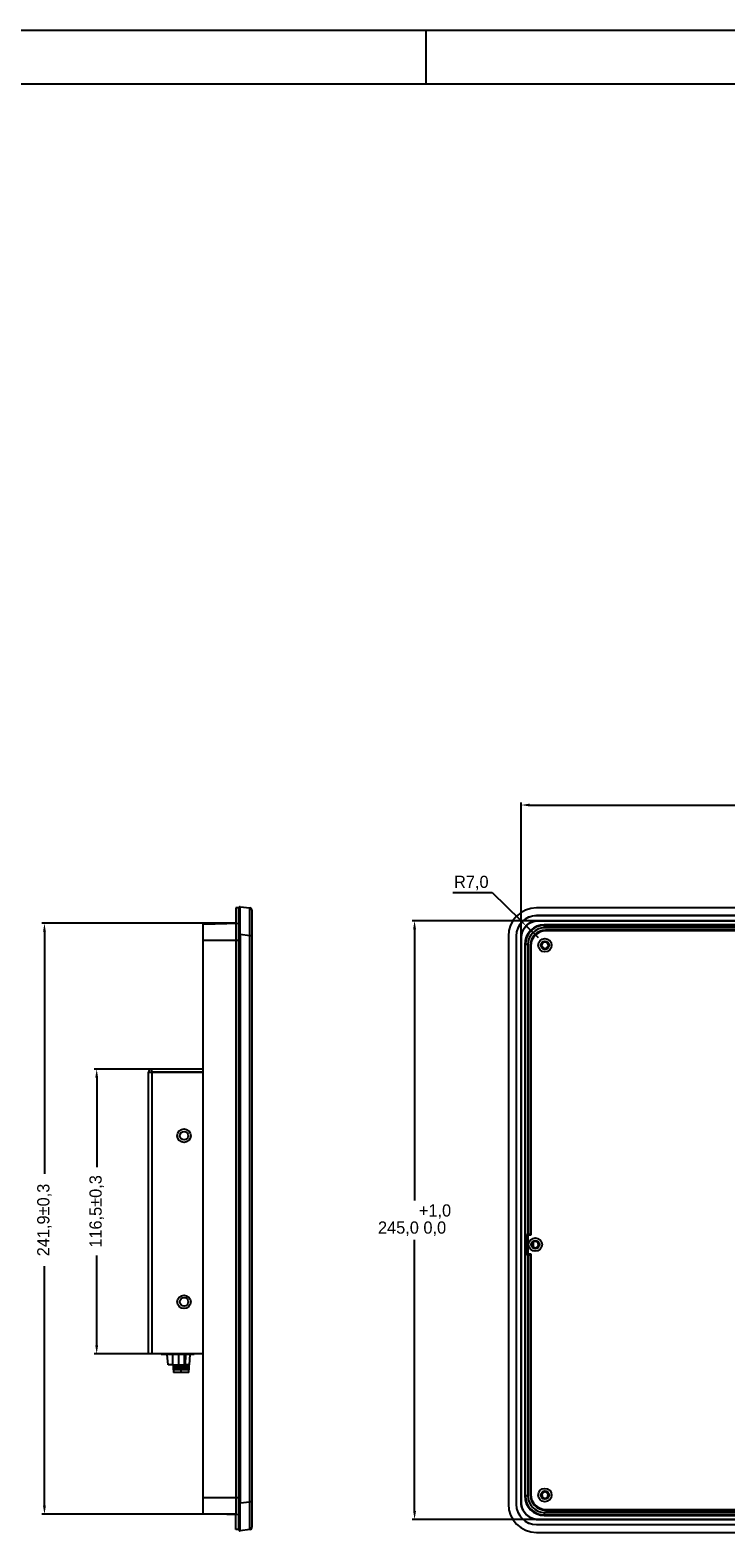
# Model space of a CAD drawing. Header units: millimetres. Extents: x 341 to 2770, y 512 to 8340.
# Tile 20 of 24: x 2115 to 2400, y 7723 to 8340. Entities that reach past the tile are written whole.
import ezdxf

# ---------------------------------------------------------------- set-up
doc = ezdxf.new("R2010")
doc.units = ezdxf.units.MM
doc.header["$LTSCALE"] = 5
doc.header["$PDSIZE"] = -1
doc.layers.add('标注线', color=3, linetype='Continuous')
doc.dimstyles.new('ISO-25', dxfattribs={"dimtxt": 2.5, "dimasz": 2.5, "dimexe": 1.25, "dimexo": 0.625, "dimtad": 1, "dimtxsty": 'Standard', "dimcen": 2.5, "dimadec": 0, "dimazin": 0, "dimtfac": 1, "dimtmove": 0, "dimatfit": 3, "dimfxl": 1, "dimarcsym": 0})
doc.dimstyles.new('ISO-25$0', dxfattribs={"dimtxt": 7, "dimasz": 1.5, "dimexe": 0.3, "dimexo": 0.2, "dimgap": 0.2, "dimtad": 0, "dimzin": 1, "dimdsep": 46, "dimtxsty": 'Standard', "dimcen": 0.5, "dimadec": 0, "dimazin": 0, "dimtp": 1.2, "dimtm": 1.2, "dimtfac": 1, "dimtmove": 0, "dimatfit": 3, "dimfxl": 1, "dimtolj": 1, "dimarcsym": 0})

# ---------------------------------------------------------------- blocks, each defined once
blk = doc.blocks.new('*D813')
at = {"color": 0, "lineweight": -2}
for p, q in [((2316.01, 7968.66), (2316.01, 8024.02)), ((2319.51, 8023.02), (2695.51, 8023.02)), ((2699.01, 7968.66), (2699.01, 8024.02))]:
    blk.add_line(p, q, dxfattribs=at)
at = {"color": 0}
for points in [[(2319.51, 8023.6), (2319.51, 8022.43), (2316.01, 8023.02)], [(2695.51, 8023.6), (2695.51, 8022.43), (2699.01, 8023.02)]]:
    blk.add_solid(points, dxfattribs=at)
at = {"layer": 'Defpoints', "color": 0}
for p in [(2699.01, 8023.02), (2316.01, 7968.66), (2699.01, 7968.66)]:
    blk.add_point(p, dxfattribs=at)
at = {"color": 0, "insert": (2507.51, 8031.1), "char_height": 5, "attachment_point": 5}
blk.add_mtext('383,0\\S+1,0^  0,0;', dxfattribs=at)
blk = doc.blocks.new('*D814')
at = {"color": 0, "lineweight": -2}
for p, q in [((2323.01, 7975.66), (2271.37, 7975.66)), ((2272.37, 7972.16), (2272.37, 7861.25)), ((2272.37, 7734.16), (2272.37, 7845.08)), ((2323.01, 7730.66), (2271.37, 7730.66))]:
    blk.add_line(p, q, dxfattribs=at)
at = {"color": 0}
for points in [[(2271.79, 7972.16), (2272.95, 7972.16), (2272.37, 7975.66)], [(2271.79, 7734.16), (2272.95, 7734.16), (2272.37, 7730.66)]]:
    blk.add_solid(points, dxfattribs=at)
at = {"layer": 'Defpoints', "color": 0}
for p in [(2323.01, 7975.66), (2272.37, 7730.66), (2323.01, 7730.66)]:
    blk.add_point(p, dxfattribs=at)
at = {"color": 0, "insert": (2272.37, 7853.16), "char_height": 5, "attachment_point": 5}
blk.add_mtext('245,0\\S+1,0^  0,0;', dxfattribs=at)
blk = doc.blocks.new('*D815')
at = {"color": 0, "lineweight": -2}
for p, q in [((2288.09, 7987.21), (2304.09, 7987.21)), ((2304.09, 7987.21), (2315.51, 7976.01)), ((2323.01, 7968.66), (2318.01, 7973.56))]:
    blk.add_line(p, q, dxfattribs=at)
at = {"color": 0}
blk.add_solid([(2315.92, 7976.43), (2315.11, 7975.6), (2318.01, 7973.56)], dxfattribs=at)
at = {"layer": 'Defpoints', "color": 0}
for p in [(2318.01, 7973.56), (2323.01, 7968.66)]:
    blk.add_point(p, dxfattribs=at)
at = {"color": 0, "insert": (2295.59, 7991.12), "char_height": 5, "attachment_point": 5}
blk.add_mtext('R7,0', dxfattribs=at)
blk = doc.blocks.new('*D817')
at = {"color": 0, "lineweight": -2}
for p, q in [((2199.26, 7974.66), (2119.95, 7974.66)), ((2120.95, 7971.16), (2120.95, 7872.14)), ((2120.95, 7736.3), (2120.95, 7834.31)), ((2199.26, 7732.8), (2119.95, 7732.8))]:
    blk.add_line(p, q, dxfattribs=at)
at = {"color": 0}
for points in [[(2120.37, 7971.16), (2121.54, 7971.16), (2120.95, 7974.66)], [(2120.37, 7736.3), (2121.54, 7736.3), (2120.95, 7732.8)]]:
    blk.add_solid(points, dxfattribs=at)
at = {"layer": 'Defpoints', "color": 0}
for p in [(2199.26, 7974.66), (2120.95, 7732.8), (2199.26, 7732.8)]:
    blk.add_point(p, dxfattribs=at)
at = {"color": 0, "insert": (2120.95, 7853.22), "char_height": 5, "attachment_point": 5, "rotation": 90}
blk.add_mtext('241,9±0,3', dxfattribs=at)
blk = doc.blocks.new('*D818')
at = {"color": 0, "lineweight": -2}
for p, q in [((2164.86, 7914.97), (2141.33, 7914.97)), ((2142.33, 7911.47), (2142.33, 7874.81)), ((2142.33, 7801.97), (2142.33, 7838.64)), ((2163.56, 7798.47), (2141.33, 7798.47))]:
    blk.add_line(p, q, dxfattribs=at)
at = {"color": 0}
for points in [[(2141.75, 7911.47), (2142.91, 7911.47), (2142.33, 7914.97)], [(2141.75, 7801.97), (2142.91, 7801.97), (2142.33, 7798.47)]]:
    blk.add_solid(points, dxfattribs=at)
at = {"layer": 'Defpoints', "color": 0}
for p in [(2164.86, 7914.97), (2142.33, 7798.47), (2163.56, 7798.47)]:
    blk.add_point(p, dxfattribs=at)
at = {"color": 0, "insert": (2142.33, 7856.72), "char_height": 5, "attachment_point": 5, "rotation": 90}
blk.add_mtext('116,5±0,3', dxfattribs=at)

msp = doc.modelspace()

# ---------------------------------------------------------------- linework, layer by layer
at = {"color": 0}
for p, q in [((2200.46, 7980.91), (2199.26, 7980.91)), ((2199.26, 7980.91), (2199.26, 7732.8)), ((2199.26, 7726.54), (2199.26, 7732.8)), ((2200.46, 7726.54), (2199.26, 7726.54))]:
    msp.add_line(p, q, dxfattribs=at)
at = {"color": 0, "linetype": 'Continuous', "lineweight": 25}
for p, q in [((2200.46, 7970), (2200.46, 7980.91)), ((2201.02, 7981.41), (2204.98, 7980.92)), ((2205.86, 7979.93), (2205.86, 7969.51)), ((2185.86, 7974.31), (2200.46, 7974.69)), ((2185.86, 7967.73), (2185.86, 7974.31)), ((2185.86, 7739.73), (2185.86, 7967.73)), ((2185.86, 7967.73), (2200.46, 7967.73)), ((2200.46, 7970), (2201.02, 7970)), ((2200.46, 7737.46), (2200.46, 7970)), ((2201.02, 7970), (2201.02, 7737.46)), ((2204.98, 7969.51), (2201.02, 7970)), ((2204.98, 7737.95), (2204.98, 7969.51)), ((2205.86, 7969.51), (2204.98, 7969.51)), ((2205.81, 7969.53), (2205.63, 7969.53)), ((2205.86, 7969.51), (2205.86, 7737.95)), ((2163.56, 7913.67), (2164.86, 7913.67)), ((2163.56, 7798.47), (2163.56, 7913.67)), ((2164.86, 7913.77), (2164.86, 7914.97)), ((2185.86, 7914.97), (2164.86, 7914.97)), ((2185.86, 7913.77), (2164.86, 7913.77)), ((2164.86, 7913.67), (2164.86, 7798.47)), ((2164.86, 7913.67), (2185.86, 7913.67)), ((2164.86, 7798.47), (2163.56, 7798.47)), ((2185.86, 7798.47), (2164.86, 7798.47)), ((2168.66, 7798.24), (2168.66, 7798.47)), ((2182.16, 7798.24), (2168.66, 7798.24)), ((2171.52, 7793.91), (2171.14, 7798.24)), ((2173.49, 7793.91), (2173.49, 7798.24)), ((2175.89, 7793.91), (2175.89, 7798.24)), ((2178.29, 7793.91), (2178.29, 7798.24)), ((2178.6, 7793.91), (2178.76, 7798.24)), ((2180.26, 7793.91), (2180.63, 7798.24)), ((2182.16, 7798.24), (2182.16, 7798.47)), ((2173.49, 7793.91), (2171.52, 7793.91)), ((2173.49, 7793.91), (2175.89, 7793.91)), ((2173.68, 7793.91), (2173.68, 7791.88)), ((2173.71, 7791.88), (2173.68, 7791.88)), ((2173.71, 7793.91), (2173.71, 7791.88)), ((2173.78, 7791.88), (2173.71, 7791.88)), ((2173.76, 7791.88), (2173.76, 7790.88)), ((2173.78, 7793.91), (2173.78, 7791.88)), ((2173.9, 7791.88), (2173.78, 7791.88)), ((2173.9, 7793.91), (2173.9, 7791.88)), ((2173.9, 7791.88), (2173.9, 7793.91)), ((2174.03, 7791.88), (2173.9, 7791.88)), ((2174.03, 7791.88), (2174.03, 7793.91)), ((2174.06, 7793.91), (2174.06, 7791.88)), ((2174.22, 7791.88), (2174.06, 7791.88)), ((2174.22, 7791.88), (2174.22, 7793.91)), ((2174.27, 7793.91), (2174.27, 7791.88)), ((2174.44, 7791.88), (2174.27, 7791.88)), ((2174.44, 7791.88), (2174.44, 7793.91)), ((2174.52, 7793.91), (2174.52, 7791.88)), ((2174.71, 7791.88), (2174.52, 7791.88)), ((2174.71, 7791.88), (2174.71, 7793.91)), ((2174.8, 7793.91), (2174.8, 7791.88)), ((2175.01, 7791.88), (2174.8, 7791.88)), ((2175.01, 7791.88), (2175.01, 7793.91)), ((2175.11, 7793.91), (2175.11, 7791.88)), ((2175.34, 7791.88), (2175.11, 7791.88)), ((2175.34, 7791.88), (2175.34, 7793.91)), ((2175.45, 7793.91), (2175.45, 7791.88)), ((2175.69, 7791.88), (2175.45, 7791.88)), ((2175.69, 7791.88), (2175.69, 7793.91)), ((2175.81, 7793.91), (2175.81, 7791.88)), ((2176.07, 7791.88), (2175.81, 7791.88)), ((2175.89, 7793.91), (2178.29, 7793.91)), ((2176.07, 7791.88), (2176.07, 7793.91)), ((2176.19, 7793.91), (2176.19, 7791.88)), ((2176.46, 7791.88), (2176.19, 7791.88)), ((2176.46, 7791.88), (2176.46, 7793.91)), ((2176.58, 7793.91), (2176.58, 7791.88)), ((2176.85, 7791.88), (2176.58, 7791.88)), ((2176.85, 7791.88), (2176.85, 7793.91)), ((2176.91, 7790.88), (2176.91, 7793.91)), ((2176.97, 7793.91), (2176.97, 7791.88)), ((2177.24, 7791.88), (2176.97, 7791.88)), ((2177.24, 7791.88), (2177.24, 7793.91)), ((2177.37, 7793.91), (2177.37, 7791.88)), ((2177.63, 7791.88), (2177.37, 7791.88)), ((2177.63, 7791.88), (2177.63, 7793.91)), ((2177.75, 7793.91), (2177.75, 7791.88)), ((2178.01, 7791.88), (2177.75, 7791.88)), ((2178.01, 7791.88), (2178.01, 7793.91)), ((2178.13, 7793.91), (2178.13, 7791.88)), ((2178.37, 7791.88), (2178.13, 7791.88)), ((2178.6, 7793.91), (2178.29, 7793.91)), ((2178.37, 7791.88), (2178.37, 7793.91)), ((2178.48, 7793.91), (2178.48, 7791.88)), ((2178.71, 7791.88), (2178.48, 7791.88)), ((2180.26, 7793.91), (2178.6, 7793.91)), ((2178.71, 7791.88), (2178.71, 7793.91)), ((2178.81, 7793.91), (2178.81, 7791.88)), ((2179.02, 7791.88), (2178.81, 7791.88)), ((2179.02, 7791.88), (2179.02, 7793.91)), ((2179.11, 7793.91), (2179.11, 7791.88)), ((2179.31, 7791.88), (2179.11, 7791.88)), ((2179.31, 7791.88), (2179.31, 7793.91)), ((2179.38, 7793.91), (2179.38, 7791.88)), ((2179.55, 7791.88), (2179.38, 7791.88)), ((2179.55, 7791.88), (2179.55, 7793.91)), ((2179.6, 7793.91), (2179.6, 7791.88)), ((2179.76, 7791.88), (2179.6, 7791.88)), ((2179.76, 7791.88), (2179.76, 7793.91)), ((2179.79, 7793.91), (2179.79, 7791.88)), ((2179.92, 7791.88), (2179.79, 7791.88)), ((2179.92, 7791.88), (2179.92, 7793.91)), ((2179.92, 7793.91), (2179.92, 7791.88)), ((2180.04, 7791.88), (2179.92, 7791.88)), ((2180.04, 7791.88), (2180.04, 7793.91)), ((2180.11, 7791.88), (2180.04, 7791.88)), ((2180.06, 7790.88), (2180.06, 7791.88)), ((2180.11, 7791.88), (2180.11, 7793.91)), ((2180.14, 7791.88), (2180.11, 7791.88)), ((2180.14, 7791.88), (2180.14, 7793.91)), ((2176.91, 7790.88), (2173.76, 7790.88)), ((2180.06, 7790.88), (2176.91, 7790.88)), ((2185.86, 7733.15), (2185.86, 7739.73)), ((2185.86, 7739.73), (2200.46, 7739.73)), ((2200.46, 7737.46), (2201.02, 7737.46)), ((2200.46, 7726.54), (2200.46, 7737.46)), ((2201.02, 7737.46), (2204.98, 7737.95)), ((2205.86, 7737.95), (2204.98, 7737.95)), ((2205.81, 7737.93), (2205.63, 7737.93)), ((2205.86, 7737.95), (2205.86, 7727.53)), ((2185.86, 7733.15), (2200.46, 7732.77)), ((2204.98, 7726.53), (2201.02, 7726.05))]:
    msp.add_line(p, q, dxfattribs=at)
at = {"color": 7, "linetype": 'Continuous', "lineweight": 25}
for p, q in [((2692.76, 7980.91), (2322.26, 7980.91)), ((2692.76, 7977.76), (2322.26, 7977.76)), ((2322.26, 7977.71), (2322.26, 7977.76)), ((2692.76, 7977.71), (2322.26, 7977.71)), ((2323.26, 7971.14), (2323.27, 7971.14)), ((2325.46, 7973.76), (2325.46, 7974.01)), ((2689.56, 7974.01), (2325.46, 7974.01)), ((2325.46, 7973.76), (2325.46, 7972.72)), ((2325.46, 7973.76), (2689.56, 7973.76)), ((2689.56, 7972.72), (2325.46, 7972.72)), ((2689.06, 7971.79), (2325.96, 7971.79)), ((2325.96, 7971.79), (2325.96, 7971.75)), ((2689.06, 7971.75), (2325.96, 7971.75)), ((2688.91, 7971.56), (2326.11, 7971.56)), ((2310.76, 7969.41), (2310.76, 7736.91)), ((2313.92, 7969.41), (2313.92, 7736.91)), ((2313.96, 7969.41), (2313.92, 7969.41)), ((2313.96, 7969.41), (2313.96, 7736.91)), ((2317.72, 7966.01), (2317.46, 7966.01)), ((2317.46, 7966.01), (2317.46, 7740.31)), ((2318.76, 7966.01), (2317.72, 7966.01)), ((2317.72, 7740.31), (2317.72, 7966.01)), ((2318.76, 7966.01), (2318.76, 7847.34)), ((2319.69, 7965.51), (2319.69, 7847.34)), ((2319.69, 7965.51), (2319.73, 7965.51)), ((2319.73, 7965.51), (2319.73, 7847.26)), ((2319.91, 7965.36), (2319.91, 7847.01)), ((2320.33, 7968.18), (2320.33, 7968.2)), ((2317.59, 7938.76), (2317.65, 7938.76)), ((2317.65, 7934.56), (2317.59, 7934.56)), ((2317.59, 7926.76), (2317.65, 7926.76)), ((2317.65, 7922.56), (2317.59, 7922.56)), ((2318.76, 7847.34), (2318.36, 7847.33)), ((2318.36, 7847.33), (2318.36, 7839)), ((2318.43, 7847.26), (2318.36, 7847.33)), ((2318.43, 7847.26), (2319.73, 7847.26)), ((2318.43, 7839.06), (2318.43, 7847.26)), ((2319.69, 7847.34), (2318.76, 7847.34)), ((2319.73, 7847.26), (2319.69, 7847.34)), ((2318.71, 7847.01), (2318.71, 7839.31)), ((2319.91, 7847.01), (2318.71, 7847.01)), ((2320.96, 7844.19), (2320.96, 7842.14)), ((2318.43, 7839.06), (2318.36, 7839)), ((2318.36, 7839), (2318.76, 7838.99)), ((2319.73, 7839.06), (2318.43, 7839.06)), ((2318.71, 7839.31), (2319.91, 7839.31)), ((2318.76, 7838.99), (2318.76, 7740.31)), ((2318.76, 7838.99), (2319.69, 7838.99)), ((2319.69, 7838.99), (2319.73, 7839.06)), ((2319.69, 7838.99), (2319.69, 7740.81)), ((2319.73, 7839.06), (2319.73, 7740.81)), ((2319.91, 7839.31), (2319.91, 7740.96)), ((2317.59, 7783.76), (2317.65, 7783.76)), ((2317.65, 7779.56), (2317.59, 7779.56)), ((2317.59, 7771.76), (2317.65, 7771.76)), ((2317.65, 7767.56), (2317.59, 7767.56)), ((2313.96, 7736.91), (2313.92, 7736.91)), ((2317.72, 7740.31), (2317.46, 7740.31)), ((2318.76, 7740.31), (2317.72, 7740.31)), ((2319.69, 7740.81), (2319.73, 7740.81)), ((2320.33, 7738.13), (2320.33, 7738.14)), ((2323.27, 7735.19), (2323.26, 7735.19)), ((2325.46, 7733.61), (2690.71, 7733.61)), ((2325.46, 7733.61), (2325.46, 7732.57)), ((2690.79, 7732.57), (2325.46, 7732.57)), ((2325.46, 7732.57), (2325.46, 7732.31)), ((2325.46, 7732.31), (2690.81, 7732.31)), ((2325.96, 7734.54), (2325.96, 7734.58)), ((2325.96, 7734.58), (2689.06, 7734.58)), ((2325.96, 7734.54), (2689.06, 7734.54)), ((2326.11, 7734.76), (2688.91, 7734.76)), ((2374.38, 7732.44), (2374.38, 7732.5)), ((2378.65, 7732.5), (2378.65, 7732.44)), ((2386.38, 7732.44), (2386.38, 7732.5)), ((2390.65, 7732.5), (2390.65, 7732.44)), ((2322.26, 7728.61), (2322.26, 7728.57)), ((2322.26, 7728.61), (2692.76, 7728.61)), ((2322.26, 7728.57), (2692.76, 7728.57)), ((2322.26, 7725.41), (2692.76, 7725.41))]:
    msp.add_line(p, q, dxfattribs=at)
at = {"color": 8, "linetype": 'Continuous', "lineweight": 25}
for p, q in [((2320.94, 7969.24), (2321.39, 7969.25)), ((2378.58, 7732.5), (2378.65, 7732.44)), ((2390.58, 7732.5), (2390.65, 7732.44))]:
    msp.add_line(p, q, dxfattribs=at)
at = {"color": 1, "lineweight": 30}
msp.add_lwpolyline([(2323.01, 7975.66), (2692.01, 7975.66, -0.414214), (2699.01, 7968.66), (2699.01, 7737.66, -0.414214), (2692.01, 7730.66), (2323.01, 7730.66, -0.414214), (2316.01, 7737.66), (2316.01, 7968.66, -0.414214)], format="xyb", close=True, dxfattribs=at)
at = {"color": 7, "linetype": 'Continuous', "lineweight": 25}
for centre, radius in [((2325.71, 7965.66), 2.75), ((2325.71, 7965.66), 1.7), ((2321.76, 7843.16), 2.75), ((2321.76, 7843.16), 1.7), ((2325.71, 7740.66), 2.75), ((2325.71, 7740.66), 1.7)]:
    msp.add_circle(centre, radius, dxfattribs=at)
at = {"color": 0, "linetype": 'Continuous', "lineweight": 25}
for centre, radius in [((2178.06, 7887.72), 2.75), ((2178.06, 7887.72), 1.75), ((2178.06, 7819.72), 2.75), ((2178.06, 7819.72), 1.75)]:
    msp.add_circle(centre, radius, dxfattribs=at)
for centre, radius, start, end in [((2200.96, 7980.91), 0.5, 83, 180), ((2204.86, 7979.93), 1, 0, 83), ((2164.86, 7913.67), 1.3, 90, 180), ((2164.86, 7913.67), 0.1, 90, 180), ((2200.96, 7726.54), 0.5, 180, 277), ((2204.86, 7727.53), 1, 277, 0)]:
    msp.add_arc(centre, radius, start, end, dxfattribs=at)
at = {"color": 7, "linetype": 'Continuous', "lineweight": 25}
for centre, radius, start, end in [((2322.26, 7969.41), 11.5, 90, 180), ((2322.26, 7969.41), 8.34, 90, 180), ((2322.26, 7969.41), 8.3, 90, 180), ((2325.46, 7966.01), 8, 90, 180), ((2325.46, 7966.01), 7.74, 90, 180), ((2325.46, 7966.01), 6.71, 90, 180), ((2325.96, 7965.51), 6.27, 90, 180), ((2326.11, 7965.36), 6.2, 90, 180), ((2325.96, 7965.51), 6.25, 126.84161, 143.41556), ((2325.96, 7965.51), 6.24, 90, 115.60371), ((2325.96, 7965.51), 6.24, 154.65715, 180), ((2325.71, 7965.66), 1.3, 90, 270), ((2325.71, 7965.66), 1.3, 270, 90), ((2321.76, 7843.16), 1.3, 90, 270), ((2321.76, 7843.16), 1.3, 270, 90), ((2322.26, 7736.91), 11.5, 180, 270), ((2322.26, 7736.91), 8.34, 180, 270), ((2322.26, 7736.91), 8.3, 180, 270), ((2325.46, 7740.31), 8, 180, 270), ((2325.46, 7740.31), 7.74, 180, 270), ((2325.46, 7740.31), 6.71, 180, 270), ((2325.96, 7740.81), 6.27, 180, 270), ((2325.96, 7740.81), 6.24, 180, 205.34285), ((2326.11, 7740.96), 6.2, 180, 270), ((2325.96, 7740.81), 6.25, 216.58444, 233.15839), ((2325.71, 7740.66), 1.3, 90, 270), ((2325.71, 7740.66), 1.3, 270, 90), ((2325.96, 7740.81), 6.24, 244.39629, 270)]:
    msp.add_arc(centre, radius, start, end, dxfattribs=at)
at = {"color": 0, "linetype": 'Continuous', "lineweight": 25}
for centre, major_axis, ratio, start_param, end_param in [((2200.96, 7969.83), (0.06, 11.58), 0.005188, 4.726632, 6.282576), ((2204.86, 7969.35), (0.12, 11.57), 0.010389, 4.726077, 6.282021), ((2200.96, 7737.63), (-0.06, 11.58), 0.005188, 3.142202, 4.698146), ((2204.86, 7738.11), (-0.12, 11.57), 0.010389, 3.142757, 4.698701)]:
    msp.add_ellipse(centre, major_axis=major_axis, ratio=ratio, start_param=start_param, end_param=end_param, dxfattribs=at)
at = {"color": 8, "linetype": 'Continuous', "lineweight": 25}
for points, knots in [([(2322.21, 7970.05), (2322.2, 7970.07), (2322.16, 7970.22), (2322.19, 7970.37), (2322.22, 7970.52)], [0, 0, 0, 0, 0.086763, 1, 1, 1, 1]), ([(2323.26, 7971.14), (2323.19, 7971.1), (2323.04, 7971.02), (2322.84, 7970.79), (2322.72, 7970.56), (2322.71, 7970.42), (2322.71, 7970.4)], [0, 0, 0, 0, 0.2172071, 0.5685492, 0.9198275, 1, 1, 1, 1]), ([(2321.06, 7968.75), (2321.05, 7968.75), (2320.92, 7968.74), (2320.7, 7968.63), (2320.46, 7968.43), (2320.37, 7968.27), (2320.33, 7968.2)], [0, 0, 0, 0, 0.049822, 0.400757, 0.751753, 1, 1, 1, 1]), ([(2320.33, 7738.13), (2320.37, 7738.06), (2320.46, 7737.89), (2320.7, 7737.7), (2320.92, 7737.58), (2321.05, 7737.58), (2321.07, 7737.58)], [0, 0, 0, 0, 0.247915, 0.598443, 0.94891, 1, 1, 1, 1]), ([(2321.41, 7737.07), (2321.41, 7737.07), (2321.26, 7737.03), (2321.1, 7737.06), (2320.94, 7737.09)], [0, 0, 0, 0, 0.001764, 1, 1, 1, 1]), ([(2322.22, 7735.81), (2322.19, 7735.96), (2322.16, 7736.11), (2322.2, 7736.25), (2322.2, 7736.25)], [0, 0, 0, 0, 0.959101, 1, 1, 1, 1]), ([(2322.71, 7735.93), (2322.71, 7735.9), (2322.72, 7735.77), (2322.84, 7735.54), (2323.04, 7735.31), (2323.19, 7735.22), (2323.26, 7735.19)], [0, 0, 0, 0, 0.078047, 0.430137, 0.782291, 1, 1, 1, 1])]:
    msp.add_open_spline(points, degree=3, knots=knots, dxfattribs=at)
at = {"color": 7, "linetype": 'Continuous', "lineweight": 25}
for points, knots in [([(2322.22, 7970.52), (2322.33, 7970.6), (2322.68, 7970.85), (2323.02, 7971.03), (2323.25, 7971.14), (2323.26, 7971.14)], [0, 0, 0, 0, 0.309322, 0.994782, 1, 1, 1, 1]), ([(2323.27, 7971.14), (2323.17, 7971.08), (2322.98, 7970.96), (2322.79, 7970.7), (2322.74, 7970.5), (2322.72, 7970.41)], [0, 0, 0, 0, 0.3555069, 0.7110183, 1, 1, 1, 1]), ([(2320.33, 7968.2), (2320.33, 7968.2), (2320.43, 7968.43), (2320.61, 7968.77), (2320.86, 7969.13), (2320.94, 7969.24)], [0, 0, 0, 0, 0.005218, 0.69068, 1, 1, 1, 1]), ([(2321.06, 7968.73), (2321.04, 7968.73), (2320.92, 7968.73), (2320.7, 7968.62), (2320.46, 7968.42), (2320.37, 7968.25), (2320.33, 7968.18)], [0, 0, 0, 0, 0.0393042, 0.3934124, 0.7475334, 1, 1, 1, 1]), ([(2317.59, 7934.56), (2317.59, 7934.6), (2317.58, 7934.66), (2317.56, 7935.14), (2317.56, 7935.84), (2317.55, 7936.66), (2317.56, 7937.49), (2317.56, 7938.18), (2317.58, 7938.67), (2317.59, 7938.73), (2317.59, 7938.76)], [0, 0, 0, 0, 0.125009, 0.250012, 0.375009, 0.5, 0.624991, 0.749988, 0.874991, 1, 1, 1, 1]), ([(2317.65, 7938.76), (2317.65, 7938.73), (2317.66, 7938.67), (2317.68, 7938.18), (2317.68, 7937.49), (2317.69, 7936.66), (2317.68, 7935.84), (2317.68, 7935.14), (2317.66, 7934.66), (2317.65, 7934.6), (2317.65, 7934.56)], [0, 0, 0, 0, 0.125009, 0.250012, 0.375009, 0.5, 0.624991, 0.749988, 0.874991, 1, 1, 1, 1]), ([(2317.59, 7922.56), (2317.59, 7922.6), (2317.58, 7922.66), (2317.56, 7923.14), (2317.56, 7923.84), (2317.55, 7924.66), (2317.56, 7925.49), (2317.56, 7926.18), (2317.58, 7926.67), (2317.59, 7926.73), (2317.59, 7926.76)], [0, 0, 0, 0, 0.125009, 0.250012, 0.375009, 0.5, 0.624991, 0.749988, 0.874991, 1, 1, 1, 1]), ([(2317.65, 7926.76), (2317.65, 7926.73), (2317.66, 7926.67), (2317.68, 7926.18), (2317.68, 7925.49), (2317.69, 7924.66), (2317.68, 7923.84), (2317.68, 7923.14), (2317.66, 7922.66), (2317.65, 7922.6), (2317.65, 7922.56)], [0, 0, 0, 0, 0.125009, 0.250012, 0.375009, 0.5, 0.624991, 0.749988, 0.874991, 1, 1, 1, 1]), ([(2317.59, 7779.56), (2317.59, 7779.6), (2317.58, 7779.66), (2317.56, 7780.14), (2317.56, 7780.84), (2317.55, 7781.66), (2317.56, 7782.49), (2317.56, 7783.18), (2317.58, 7783.67), (2317.59, 7783.73), (2317.59, 7783.76)], [0, 0, 0, 0, 0.125009, 0.250012, 0.375009, 0.5, 0.624991, 0.749988, 0.874991, 1, 1, 1, 1]), ([(2317.65, 7783.76), (2317.65, 7783.73), (2317.66, 7783.67), (2317.68, 7783.18), (2317.68, 7782.49), (2317.69, 7781.66), (2317.68, 7780.84), (2317.68, 7780.14), (2317.66, 7779.66), (2317.65, 7779.6), (2317.65, 7779.56)], [0, 0, 0, 0, 0.125009, 0.250012, 0.375009, 0.5, 0.624991, 0.749988, 0.874991, 1, 1, 1, 1]), ([(2317.59, 7767.56), (2317.59, 7767.6), (2317.58, 7767.66), (2317.56, 7768.14), (2317.56, 7768.84), (2317.55, 7769.66), (2317.56, 7770.49), (2317.56, 7771.18), (2317.58, 7771.67), (2317.59, 7771.73), (2317.59, 7771.76)], [0, 0, 0, 0, 0.125009, 0.250012, 0.375009, 0.5, 0.624991, 0.749988, 0.874991, 1, 1, 1, 1]), ([(2317.65, 7771.76), (2317.65, 7771.73), (2317.66, 7771.67), (2317.68, 7771.18), (2317.68, 7770.49), (2317.69, 7769.66), (2317.68, 7768.84), (2317.68, 7768.14), (2317.66, 7767.66), (2317.65, 7767.6), (2317.65, 7767.56)], [0, 0, 0, 0, 0.125009, 0.250012, 0.375009, 0.5, 0.624991, 0.749988, 0.874991, 1, 1, 1, 1]), ([(2320.33, 7738.14), (2320.39, 7738.05), (2320.5, 7737.86), (2320.77, 7737.66), (2320.97, 7737.62), (2321.05, 7737.6)], [0, 0, 0, 0, 0.355807, 0.711619, 1, 1, 1, 1]), ([(2320.94, 7737.09), (2320.86, 7737.2), (2320.61, 7737.56), (2320.43, 7737.9), (2320.33, 7738.13), (2320.33, 7738.13)], [0, 0, 0, 0, 0.30932, 0.994782, 1, 1, 1, 1]), ([(2323.26, 7735.19), (2323.25, 7735.19), (2323.02, 7735.3), (2322.68, 7735.48), (2322.33, 7735.73), (2322.22, 7735.81)], [0, 0, 0, 0, 0.005218, 0.690678, 1, 1, 1, 1]), ([(2322.72, 7735.92), (2322.73, 7735.9), (2322.73, 7735.76), (2322.85, 7735.54), (2323.05, 7735.31), (2323.21, 7735.22), (2323.27, 7735.19)], [0, 0, 0, 0, 0.067673, 0.423005, 0.778353, 1, 1, 1, 1]), ([(2374.38, 7732.5), (2374.41, 7732.5), (2374.47, 7732.51), (2374.97, 7732.53), (2375.67, 7732.53), (2376.51, 7732.54), (2377.35, 7732.53), (2378.05, 7732.53), (2378.49, 7732.52), (2378.54, 7732.51), (2378.56, 7732.51)], [0, 0, 0, 0, 0.1338088, 0.2676121, 0.4014076, 0.5351976, 0.6689876, 0.8027831, 0.9365864, 1, 1, 1, 1]), ([(2378.65, 7732.44), (2378.62, 7732.44), (2378.55, 7732.43), (2378.06, 7732.41), (2377.35, 7732.41), (2376.51, 7732.4), (2375.67, 7732.41), (2374.97, 7732.41), (2374.47, 7732.43), (2374.41, 7732.44), (2374.38, 7732.44)], [0, 0, 0, 0, 0.125009, 0.250012, 0.375009, 0.5, 0.624991, 0.749988, 0.874991, 1, 1, 1, 1]), ([(2386.38, 7732.5), (2386.41, 7732.5), (2386.47, 7732.51), (2386.97, 7732.53), (2387.67, 7732.53), (2388.51, 7732.54), (2389.35, 7732.53), (2390.05, 7732.53), (2390.49, 7732.52), (2390.54, 7732.51), (2390.56, 7732.51)], [0, 0, 0, 0, 0.133809, 0.267612, 0.401408, 0.535198, 0.668988, 0.802783, 0.936586, 1, 1, 1, 1]), ([(2390.65, 7732.44), (2390.62, 7732.44), (2390.55, 7732.43), (2390.06, 7732.41), (2389.35, 7732.41), (2388.51, 7732.4), (2387.67, 7732.41), (2386.97, 7732.41), (2386.47, 7732.43), (2386.41, 7732.44), (2386.38, 7732.44)], [0, 0, 0, 0, 0.125009, 0.250012, 0.375009, 0.5, 0.624991, 0.749988, 0.874991, 1, 1, 1, 1])]:
    msp.add_open_spline(points, degree=3, knots=knots, dxfattribs=at)
at = {"layer": '标注线', "color": 0}
for points in [[(2769.65, 8340.07), (2769.65, 7411.33), (1456.14, 7411.33), (1456.14, 8340.07)], [(1478.25, 8317.96), (1478.25, 7433.44), (2747.54, 7433.44), (2747.54, 8317.96)]]:
    msp.add_lwpolyline(points, close=True, dxfattribs=at)
msp.add_lwpolyline([(2277.08, 8317.96), (2277.08, 8340.07)], dxfattribs=at)

# ---------------------------------------------------------------- dimensions: what is measured, and where the dimension line sits
at = {"color": 0}
dim = msp.add_linear_dim(base=(2699.01, 8023.02), p1=(2316.01, 7968.66), p2=(2699.01, 7968.66), dimstyle='ISO-25$0', override={"dimtxt": 5, "dimasz": 3.5, "dimexe": 1, "dimexo": 0, "dimgap": 1, "dimtad": 1, "dimtih": 1, "dimtoh": 1, "dimdec": 1, "dimzin": 0, "dimdsep": 44, "dimpost": '<>', "dimcen": 2.5, "dimadec": 2, "dimtol": 1, "dimtp": 1, "dimtm": 0, "dimtdec": 1, "dimtolj": 0, "dimtzin": 0}, dxfattribs=at)
dim.commit()
dim.dimension.update_dxf_attribs({"geometry": '*D813', "text_midpoint": (2507.51, 8031.1)})
dim = msp.add_radius_dim(center=(2323.01, 7968.66), mpoint=(2318.01, 7973.56), dimstyle='ISO-25', override={"dimtxt": 5, "dimasz": 3.5, "dimexe": 1, "dimexo": 0, "dimgap": 1, "dimtih": 1, "dimtoh": 1, "dimdec": 1, "dimzin": 0, "dimadec": 2, "dimtp": 0.2, "dimtm": 0.2, "dimtdec": 1, "dimtzin": 0}, dxfattribs=at)
dim.commit()
dim.dimension.update_dxf_attribs({"geometry": '*D815', "text_midpoint": (2295.59, 7987.21), "dimtype": 164})
dim = msp.add_linear_dim(base=(2120.95, 7732.8), p1=(2199.26, 7974.66), p2=(2199.26, 7732.8), angle=90, dimstyle='ISO-25$0', override={"dimtxt": 5, "dimasz": 3.5, "dimexe": 1, "dimexo": 0, "dimgap": 1, "dimtad": 1, "dimtih": 1, "dimtoh": 1, "dimdec": 1, "dimzin": 0, "dimdsep": 44, "dimcen": 2.5, "dimadec": 2, "dimtol": 1, "dimtp": 0.3, "dimtm": 0.3, "dimtdec": 1, "dimtolj": 0, "dimtzin": 0}, dxfattribs=at)
dim.commit()
dim.dimension.update_dxf_attribs({"geometry": '*D817', "text_midpoint": (2120.95, 7853.22), "dimtype": 160, "text_rotation": 90})
dim = msp.add_linear_dim(base=(2272.37, 7730.66), p1=(2323.01, 7975.66), p2=(2323.01, 7730.66), angle=90, dimstyle='ISO-25$0', override={"dimtxt": 5, "dimasz": 3.5, "dimexe": 1, "dimexo": 0, "dimgap": 1, "dimtad": 1, "dimtih": 1, "dimtoh": 1, "dimdec": 1, "dimzin": 0, "dimdsep": 44, "dimpost": '<>', "dimcen": 2.5, "dimadec": 2, "dimtol": 1, "dimtp": 1, "dimtm": 0, "dimtdec": 1, "dimtolj": 0, "dimtzin": 0}, dxfattribs=at)
dim.commit()
dim.dimension.update_dxf_attribs({"geometry": '*D814', "text_midpoint": (2272.37, 7853.16)})
dim = msp.add_linear_dim(base=(2142.33, 7798.47), p1=(2164.86, 7914.97), p2=(2163.56, 7798.47), angle=90, dimstyle='ISO-25$0', override={"dimtxt": 5, "dimasz": 3.5, "dimexe": 1, "dimexo": 0, "dimgap": 1, "dimtad": 1, "dimtih": 1, "dimtoh": 1, "dimdec": 1, "dimzin": 0, "dimdsep": 44, "dimcen": 2.5, "dimadec": 2, "dimtol": 1, "dimtp": 0.3, "dimtm": 0.3, "dimtdec": 1, "dimtolj": 0, "dimtzin": 0}, dxfattribs=at)
dim.commit()
dim.dimension.update_dxf_attribs({"geometry": '*D818', "text_midpoint": (2142.33, 7856.72), "text_rotation": 90})

doc.saveas('drawing.dxf')
